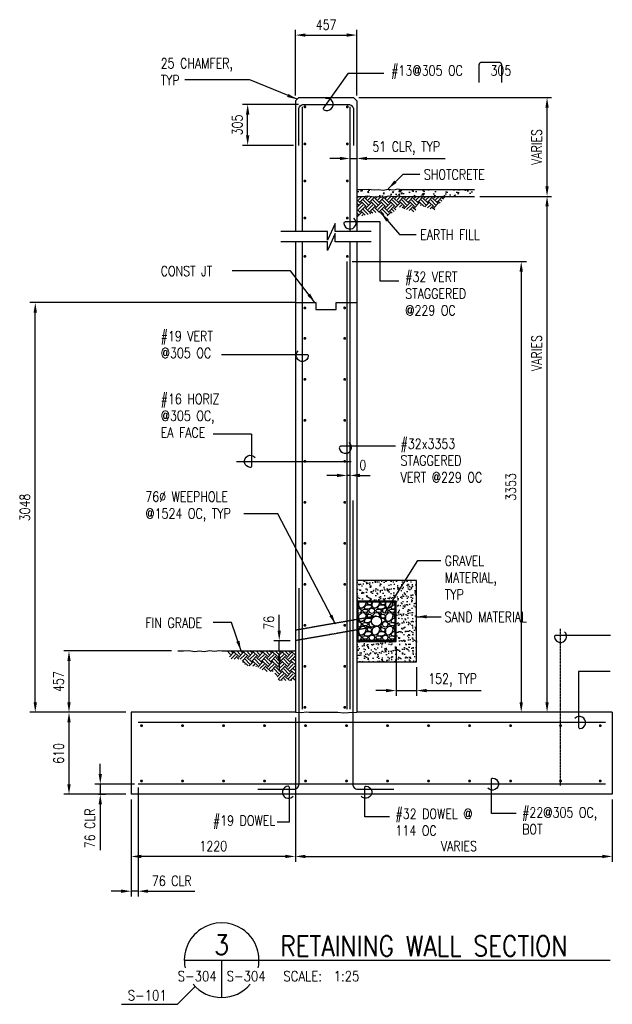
# Model space of a CAD drawing. Header units: millimetres. Extents: x 26918 to 55008, y -35436 to -11550.
# Tile 3 of 4: x 46019 to 50426, y -19310 to -11984. Entities that reach past the tile are written whole.
import ezdxf
from ezdxf.enums import TextEntityAlignment as Align

# ---------------------------------------------------------------- set-up
doc = ezdxf.new("R2010")
doc.units = ezdxf.units.MM
for name, pattern in [('CENTER2', [1.125, 0.75, -0.125, 0.125, -0.125]), ('HIDDEN', [0.375, 0.25, -0.125]), ('HIDDEN2', [0.1875, 0.125, -0.0625])]:
    doc.linetypes.add(name, pattern=pattern)
for name, color, linetype in [('S-ANNO-CNTR', 1, 'CENTER2'), ('S-ANNO-DIMS', 2, 'Continuous'), ('S-ANNO-PATT', 1, 'Continuous'), ('S-ANNO-SYMB5', 5, 'Continuous'), ('S-ANNO-TEXT', 3, 'Continuous'), ('S-ANNO-TEXT14', 14, 'Continuous'), ('S-DETL-GRND', 4, 'Continuous'), ('S-SECT-CONC', 4, 'Continuous'), ('S-SECT-HIDE', 2, 'HIDDEN'), ('S-SECT-MBND', 1, 'Continuous'), ('S-SECT-PATT', 1, 'Continuous'), ('S-SECT-RBAR', 5, 'Continuous')]:
    doc.layers.add(name, color=color, linetype=linetype)
doc.styles.add('BASE16', font='romans.shx', dxfattribs={"width": 0.8})
doc.styles.add('ROMANS', font='ROMANS.shx', dxfattribs={"width": 0.8})
doc.styles.add('Text', font='romans.shx', dxfattribs={"width": 0.8, "height": 3})
doc.dimstyles.get("Standard").update_dxf_attribs({"dimtxt": 0.125, "dimasz": 0.125, "dimexe": 0.18, "dimexo": 0.0625, "dimgap": 0.125, "dimtad": 0, "dimtih": 1, "dimtoh": 1, "dimdec": 4, "dimzin": 0, "dimdsep": 46, "dimtxsty": 'Text', "dimcen": 0.125, "dimclrt": 2, "dimadec": 0, "dimazin": 0, "dimtfac": 1, "dimtdec": 4, "dimtofl": 0, "dimtmove": 0, "dimatfit": 3, "dimfxl": 0.18, "dimtolj": 1, "dimtzin": 0, "dimarcsym": 0})

msp = doc.modelspace()

# ---------------------------------------------------------------- hatches: boundary and pattern name
at = {"layer": 'S-ANNO-PATT'}
h = msp.add_hatch(dxfattribs=at)
h.set_pattern_fill('AR-CONC', color=256, scale=16, style=0)
h.set_pattern_definition([(50, (32833.31, -34267.39), (114.76163, -10.04034), [12, -132]), (355, (32833.31, -34267.39), (-22.2002, 120.35074), [9.6, -105.6]), (100.4514, (32842.87, -34268.23), (92.5615, 110.31033), [10.19843, -112.18274]), (46.1842, (32833.3, -34235.39), (170.7586, -26.48304), [18, -198]), (96.6356, (32847.54, -34237.6), (149.546, 155.8589), [15.2976, -168.2741]), (351.1842, (32833.3, -34235.39), (149.5459, 155.859), [14.4, -158.4]), (21, (32849.31, -34243.39), (95.50513, -64.41902), [12, -132]), (326, (32849.31, -34243.39), (38.93045, 116.024), [9.6, -105.6]), (71.4514, (32857.27, -34248.76), (134.4356, 51.6049), [10.19843, -112.18274]), (37.5, (32833.306, -34267.39), (1.94558, 53.263017), [0, -104.32, 0, -107.2, 0, -106]), (7.5, (32833.306, -34267.39), (42.09113, 63.10587), [0, -61.12, 0, -101.92, 0, -40.4]), (327.5, (32797.626, -34267.39), (85.41159, -3.60878), [0, -40, 0, -124.8, 0, -165.6]), (317.5, (32781.63, -34267.39), (93.30979, 16.0168), [0, -52, 0, -82.88, 0, -117.6])])
h.paths.add_polyline_path([(49401.5, -13247.4), (48858.5, -13247.4), (48831.4, -13243.1), (48800.2, -13248.9), (48759.7, -13244.4), (48721.3, -13251.8), (48689.6, -13247.6), (48653.9, -13250.6), (48611.1, -13244.7), (48567.1, -13247.4), (48526.1, -13247.4), (48526.1, -13298.4), (48568.7, -13298.4), (48609.1, -13295.9), (48652.5, -13301.9), (48688.4, -13298.9), (48722.8, -13303.4), (48761.7, -13295.9), (48802.2, -13300.4), (48832.1, -13294.8), (48854.5, -13298.4), (49401.5, -13298.4)])
h = msp.add_hatch(dxfattribs=at)
h.set_pattern_fill('AR-SAND', color=256, scale=25.399949, style=0)
h.set_pattern_definition([(37.5, (37338.167, -26867.025), (-1.60003, 48.94123), [0, -38.60792, 0, -43.17991, 0, -41.27492]), (7.5, (37338.17, -26867.025), (44.95224, 71.68237), [0, -20.82796, 0, -34.79793, 0, -13.33497]), (327.5, (37306.925, -26867.025), (79.09905, 0.14374), [0, -12.69997, 0, -45.71991, 0, -59.68988]), (317.5, (37306.925, -26867.025), (76.35546, 22.29291), [0, -6.34999, 0, -29.97194, 0, -34.28993])])
h.paths.add_polyline_path([(48970.1, -16157.5), (48526.1, -16157.5), (48526.1, -16309.5), (48818.1, -16309.5), (48818.1, -16609.5), (48526.1, -16609.5), (48526.1, -16761.5), (48970.1, -16761.5)])
at = {"layer": 'S-SECT-PATT'}
h = msp.add_hatch(dxfattribs=at)
h.set_pattern_fill('EARTH', color=256, scale=203, angle=45, style=0)
h.set_pattern_definition([(45, (32833.306, -35659.54), (7e-15, 71.77134), [50.75, -50.75]), (45, (32819.85, -35646.084), (7e-15, 71.77134), [50.75, -50.75]), (45, (32806.39, -35632.627), (7e-15, 71.77134), [50.75, -50.75]), (135, (32806.39, -35623.656), (-71.77134, 1e-14), [50.75, -50.75]), (135, (32819.85, -35610.2), (-71.77134, 1e-14), [50.75, -50.75]), (135, (32833.306, -35596.74), (-71.77134, 1e-14), [50.75, -50.75])])
h.paths.add_polyline_path([(49187.9, -13298.4), (48854.5, -13298.4), (48832.1, -13294.8), (48802.2, -13300.4), (48761.7, -13295.9), (48722.8, -13303.4), (48688.4, -13298.9), (48652.5, -13301.9), (48609.1, -13295.9), (48568.7, -13298.4), (48526.1, -13298.4), (48526.1, -13451.9), (48678.4, -13416.3), (48765.8, -13448.6), (48838.6, -13375.9), (48948.6, -13416.3), (48998.7, -13366.2), (49103.8, -13401.8)])
h = msp.add_hatch(dxfattribs=at)
h.set_pattern_fill('GRAVEL', color=256, scale=99.9998, style=0)
h.set_pattern_definition([(228.0128, (32409.613, -35682.3596), (-799.9982232, -899.9983342), [13.45357, -1331.90614]), (184.9697, (32400.613, -35692.3596), (1199.99770515, 99.9989307), [23.08675, -2285.58793]), (132.5104, (32377.613, -35694.3595), (999.9970718, -1099.9986674), [16.27877, -1611.59998]), (267.2737, (32338.613, -35719.3595), (99.9994018, 1999.9960295), [21.02376, -2081.35164]), (292.8337, (32337.613, -35740.3595), (-499.9999905, 1199.9972412), [20.61546, -2040.9332]), (357.2737, (32345.613, -35759.3594), (-1999.9960295, 99.9994018), [21.02376, -2081.35164]), (37.6942, (32366.613, -35760.3594), (-1299.99813456, -999.9970405), [27.80284, -2752.4794]), (72.2553, (32388.613, -35743.3594), (699.99967627, 2199.9952231), [26.24875, -2598.6269]), (121.4296, (32396.613, -35718.3595), (-799.9992234, 1299.99690365), [21.09496, -2088.40312]), (175.2364, (32385.613, -35700.3595), (1099.9978946, -99.9989533), [24.08315, -1180.07394]), (222.3974, (32361.6132, -35698.3595), (-1199.9983351, -1099.9970082), [31.14474, -3083.33133]), (138.8141, (32437.613, -35720.3595), (-699.9988947, 599.9985313), [10.63008, -1052.3823]), (171.4692, (32429.613, -35713.3595), (1299.9972285, -200.000391), [20.22366, -2002.1471]), (225, (32409.61, -35710.36), (-1e-14, -99.99983), [14.14207, -127.27895]), (203.1986, (32402.613, -35698.36), (499.998973, 199.9997325), [7.6158, -753.96]), (291.8014, (32395.613, -35701.36), (-99.999791, 299.999427), [10.77028, -527.74514]), (30.9638, (32399.613, -35711.36), (299.999202, 199.999848), [17.49287, -565.60117]), (161.5651, (32414.613, -35702.36), (199.999643, -99.99964), [12.64907, -303.5781]), (16.3895, (32337.613, -35701.3595), (999.9982198, 299.998671), [17.71996, -1754.281]), (70.3462, (32354.613, -35696.3595), (-399.9987247, -1099.9980136), [14.86607, -1471.73786]), (293.1986, (32414.613, -35682.36), (-199.9997325, 499.998973), [15.23147, -746.3443]), (343.6105, (32420.613, -35696.3595), (-999.9982198, 299.998671), [17.71996, -1754.281]), (339.444, (32337.613, -35763.359), (-499.9991845, 199.9991996), [17.08797, -837.31073]), (294.7751, (32353.613, -35769.3594), (-499.998219, 1099.9981422), [14.31777, -1417.46147]), (66.8014, (32415.613, -35782.36), (199.9997325, 499.998973), [15.23147, -746.3443]), (17.354, (32421.613, -35768.3594), (-1299.9976019, -399.9986502), [16.76307, -1659.53908]), (69.444, (32366.613, -35782.359), (-199.9991996, -499.9991845), [8.544, -845.8547]), (101.3099, (32409.613, -35782.36), (-99.999563, 399.999275), [5.099, -504.8019]), (165.9638, (32408.613, -35777.36), (299.999455, -99.999606), [20.61546, -391.6942]), (186.009, (32388.613, -35772.3594), (999.9979751, 99.9997317), [19.10496, -1891.3885]), (303.6901, (32399.613, -35720.36), (-99.999933, 199.999556), [14.42217, -346.1322]), (353.1572, (32407.613, -35732.3595), (1699.99653655, -200.0003998), [25.17935, -2492.7513]), (60.9454, (32432.613, -35735.359), (-399.9992027, -699.9986385), [10.29558, -1019.26536]), (90, (32437.61, -35726.36), (-99.9998, 99.9998), [6, -93.9998]), (120.2564, (32386.613, -35769.3594), (399.9986887, -699.9988456), [13.89237, -1375.34925]), (48.0128, (32379.613, -35757.3594), (799.9982232, 899.9983342), [26.90715, -1318.45256]), (0, (32397.61, -35737.36), (99.9998, 99.9998), [25.99995, -73.99985]), (325.3048, (32423.613, -35737.3595), (-999.9974259, 699.999461), [15.81137, -1565.32427]), (254.0546, (32436.613, -35746.36), (-99.999789, -399.999213), [14.56017, -713.44937]), (207.646, (32432.613, -35760.3594), (-1899.9957807, -999.9987713), [23.70645, -2346.9427]), (175.4261, (32411.613, -35771.3594), (-1299.9974558, 99.9992801), [25.07985, -2482.90243])])
h.paths.add_polyline_path([(48810.1, -16317.5), (48534.1, -16317.5), (48534.1, -16449.1), (48657.5, -16424.4, -0.535184), (48710.1, -16459.5, -1), (48634.1, -16459.5, -0.302776), (48657.5, -16424.4), (48534.1, -16449.1), (48534.1, -16601.5), (48810.1, -16601.5)])
h = msp.add_hatch(dxfattribs=at)
h.set_pattern_fill('EARTH', color=256, scale=203, angle=45, style=0)
h.set_pattern_definition([(45, (27791.84, -32761.014), (7e-15, 71.77134), [50.75, -50.75]), (45, (27778.38, -32747.556), (7e-15, 71.77134), [50.75, -50.75]), (45, (27764.924, -32734.1), (7e-15, 71.77134), [50.75, -50.75]), (135, (27764.924, -32725.13), (-71.77134, 1e-14), [50.75, -50.75]), (135, (27778.38, -32711.67), (-71.77134, 1e-14), [50.75, -50.75]), (135, (27791.84, -32698.214), (-71.77134, 1e-14), [50.75, -50.75])])
h.paths.add_polyline_path([(48069.1, -16680.4), (47547.6, -16680.4), (47592, -16741.8), (47653.9, -16741.8), (47703.9, -16791.8), (47769.8, -16791.8), (47844.2, -16834.8), (47908.8, -16834.8), (47947.2, -16901.3), (48069.1, -16901.3)])

# ---------------------------------------------------------------- linework, layer by layer
at = {"layer": 'S-ANNO-CNTR', "linetype": 'CENTER2', "ltscale": 5}
msp.add_line((47630.6, -15270.2), (48485.6, -15270.2), dxfattribs=at)
at = {"layer": 'S-ANNO-CNTR', "linetype": 'CENTER2', "ltscale": 10}
msp.add_line((50041.1, -17681.6), (50041.1, -16516), dxfattribs=at)
at = {"layer": 'S-ANNO-DIMS'}
for p, q in [((48069.1, -12549.2), (48069.1, -12059.2)), ((48526.1, -12549.2), (48526.1, -12059.2)), ((48144.1, -12098.7), (48451.1, -12098.7)), ((48462.5, -12380.9), (48725.8, -12380.9)), ((48540.6, -12563.7), (49973.3, -12563.7)), ((48092.6, -12614.7), (47674.7, -12614.7)), ((49940.9, -13223.4), (49940.9, -12638.7)), ((47714.2, -12844.7), (47714.2, -12689.7)), ((48054.6, -12919.7), (47674.7, -12919.7)), ((48400.1, -13016.7), (48325.1, -13016.7)), ((48475.1, -13016.7), (48526.1, -13016.7)), ((48601.1, -13016.7), (49182, -13016.7)), ((49441, -13298.4), (49973.3, -13298.4)), ((49940.9, -17062.4), (49940.9, -13373.4)), ((48492.5, -13784.4), (49788.1, -13784.4)), ((49748.6, -13859.4), (49748.6, -17062.4)), ((48065.7, -14089.4), (46095.1, -14089.4)), ((46134.6, -17062.4), (46134.6, -14164.4)), ((47742.6, -15068.7), (47458.2, -15068.7)), ((48378, -15374.8), (48303, -15374.8)), ((48475.1, -15374.8), (48453, -15374.8)), ((48550.1, -15374.8), (48625.1, -15374.8)), ((47948.8, -16529.4), (47948.8, -16413.2)), ((48029.6, -16604.4), (47909.3, -16604.4)), ((47948.8, -16680.4), (47948.8, -16604.4)), ((47146.6, -16680.4), (46346, -16680.4)), ((48818.1, -16649), (48818.1, -17015.1)), ((46385.5, -17062.4), (46385.5, -16755.4)), ((47948.8, -16755.4), (47948.8, -16830.4)), ((48970.1, -16801), (48970.1, -17015.1)), ((50410.2, -16833.8), (50175.4, -16833.8)), ((48743.1, -16975.6), (48668.1, -16975.6)), ((48818.1, -16975.6), (48970.1, -16975.6)), ((49045.1, -16975.6), (49450.7, -16975.6)), ((46346, -17137.4), (46095.1, -17137.4)), ((46808.6, -17137.4), (46346, -17137.4)), ((46385.5, -17672.4), (46385.5, -17212.4)), ((48069.1, -17176.9), (48069.1, -18249.2)), ((46618, -17596.2), (46618, -17521.2)), ((46872.6, -17671.2), (46578.5, -17671.2)), ((46618, -17671.2), (46618, -17747.4)), ((46899.1, -17697.7), (46899.1, -18507.6)), ((46808.6, -17747.4), (46346, -17747.4)), ((46604.2, -17747.4), (46657.5, -17747.4)), ((46848.1, -17786.9), (46848.1, -18507.6)), ((50426.1, -17786.9), (50426.1, -18249.2)), ((46618, -17822.4), (46618, -18162.3)), ((48769.3, -17915.5), (48585, -17915.5)), ((49711.1, -17890.7), (49526.9, -17890.7)), ((47932.6, -17951.2), (48024.7, -17951.2)), ((47994.1, -18209.7), (46923.1, -18209.7)), ((48144.1, -18209.7), (50351.1, -18209.7)), ((46773.1, -18468.1), (46698.1, -18468.1)), ((46899.1, -18468.1), (46848.1, -18468.1)), ((46974.1, -18468.1), (47321.7, -18468.1))]:
    msp.add_line(p, q, dxfattribs=at)
for points in [[(48462.5, -12380.9), (48278.2, -12639.3, 0.43801), (48281.2, -12653.6, 1.498805), (48293.3, -12570.7)], [(48839.6, -13930.4), (48699.9, -13930.4), (48699.9, -13489.1), (48439.8, -13489.1, 0.43801), (48429.9, -13499.8, 1.498805), (48504.4, -13461.6)], [(47520.1, -14474.5), (48155.4, -14474.5, -0.43801), (48165.3, -14485.2, -1.498805), (48090.9, -14446.9)], [(47742.6, -15068.7), (47742.6, -15305.5, -0.43801), (47731.9, -15315.4, -1.498805), (47770.1, -15241)], [(48812.5, -15158.3), (48405.4, -15158.3, 0.43801), (48395.5, -15169, 1.498805), (48469.9, -15130.7)], [(50412, -16564.9), (50005.8, -16564.9, 0.43801), (49995.9, -16575.7, 1.498805), (50070.4, -16537.4)], [(50175.4, -16833.8), (50175.4, -17248.9, 0.43801), (50186.1, -17258.8, 1.498805), (50147.9, -17184.3)], [(49526.9, -17890.7), (49526.9, -17635.9, -0.43801), (49537.6, -17626, -1.498805), (49499.3, -17700.5)], [(48024.7, -17951.2), (48024.7, -17696.5, 0.43801), (48014, -17686.6, 1.498805), (48052.3, -17761)], [(48585, -17915.5), (48585, -17696.5, -0.43801), (48595.8, -17686.6, -1.498805), (48557.5, -17761)]]:
    msp.add_lwpolyline(points, format="xyb", dxfattribs=at)
msp.add_lwpolyline([(46776.6, -19309.7), (47192.5, -19309.7), (47324.4, -19177.8)], dxfattribs=at)
for points in [[(48144.1, -12086.2), (48144.1, -12111.2), (48069.1, -12098.7)], [(48451.1, -12086.2), (48451.1, -12111.2), (48526.1, -12098.7)], [(49928.4, -12638.7), (49953.4, -12638.7), (49940.9, -12563.7)], [(47701.7, -12689.7), (47726.7, -12689.7), (47714.2, -12614.7)], [(47701.7, -12844.7), (47726.7, -12844.7), (47714.2, -12919.7)], [(48400.1, -13004.2), (48400.1, -13029.2), (48475.1, -13016.7)], [(48601.1, -13004.2), (48601.1, -13029.2), (48526.1, -13016.7)], [(49928.4, -13223.4), (49953.4, -13223.4), (49940.9, -13298.4)], [(49928.4, -13373.4), (49953.4, -13373.4), (49940.9, -13298.4)], [(49736.1, -13859.4), (49761.1, -13859.4), (49748.6, -13784.4)], [(46122.1, -14164.4), (46147.1, -14164.4), (46134.6, -14089.4)], [(48378, -15362.3), (48378, -15387.3), (48453, -15374.8)], [(48550.1, -15362.3), (48550.1, -15387.3), (48475.1, -15374.8)], [(47936.3, -16529.4), (47961.3, -16529.4), (47948.8, -16604.4)], [(46373, -16755.4), (46398, -16755.4), (46385.5, -16680.4)], [(47936.3, -16755.4), (47961.3, -16755.4), (47948.8, -16680.4)], [(48743.1, -16963.1), (48743.1, -16988.1), (48818.1, -16975.6)], [(49045.1, -16963.1), (49045.1, -16988.1), (48970.1, -16975.6)], [(46122.1, -17062.4), (46147.1, -17062.4), (46134.6, -17137.4)], [(46373, -17062.4), (46398, -17062.4), (46385.5, -17137.4)], [(49736.1, -17062.4), (49761.1, -17062.4), (49748.6, -17137.4)], [(49928.4, -17062.4), (49953.4, -17062.4), (49940.9, -17137.4)], [(46373, -17212.4), (46398, -17212.4), (46385.5, -17137.4)], [(46605.5, -17596.2), (46630.5, -17596.2), (46618, -17671.2)], [(46373, -17672.4), (46398, -17672.4), (46385.5, -17747.4)], [(46605.5, -17822.4), (46630.5, -17822.4), (46618, -17747.4)], [(46923.1, -18197.2), (46923.1, -18222.2), (46848.1, -18209.7)], [(47994.1, -18197.2), (47994.1, -18222.2), (48069.1, -18209.7)], [(48144.1, -18197.2), (48144.1, -18222.2), (48069.1, -18209.7)], [(50351.1, -18197.2), (50351.1, -18222.2), (50426.1, -18209.7)], [(46773.1, -18455.6), (46773.1, -18480.6), (46848.1, -18468.1)], [(46974.1, -18455.6), (46974.1, -18480.6), (46899.1, -18468.1)]]:
    msp.add_solid(points, dxfattribs=at)
at = {"layer": 'S-ANNO-SYMB5'}
for p, q in [((47243, -18981.4), (47955.8, -18981.4)), ((47520.8, -18981.4), (47520.8, -19259.2)), ((47955.8, -18981.4), (50411, -18981.4))]:
    msp.add_line(p, q, dxfattribs=at)
for start, end in [(348.16523, 191.83477), (220.09558, 319.90442)]:
    msp.add_arc((47520.8, -18981.4), 277.7, start, end, dxfattribs=at)
at = {"layer": 'S-ANNO-TEXT'}
msp.add_lwpolyline([(49436.2, -12452.4), (49436.2, -12318.9, -0.414214), (49455.2, -12299.9), (49582.7, -12299.9, -0.414214), (49601.7, -12318.9), (49601.7, -12452.4)], format="xyb", dxfattribs=at)
at = {"layer": 'S-DETL-GRND'}
for points in [[(48526.1, -13247.4), (48567.1, -13247.4), (48611.1, -13244.7), (48653.9, -13250.6), (48689.6, -13247.6), (48721.3, -13251.8), (48759.7, -13244.4), (48800.2, -13248.9), (48831.4, -13243.1), (48858.5, -13247.4), (49401.5, -13247.4)], [(48526.1, -13298.4), (48568.7, -13298.4), (48609.1, -13295.9), (48652.5, -13301.9), (48688.4, -13298.9), (48722.8, -13303.4), (48761.7, -13295.9), (48802.2, -13300.4), (48832.1, -13294.8), (48854.5, -13298.4), (49401.5, -13298.4)], [(47193.8, -16680.4), (47236.3, -16680.4), (47276.7, -16678), (47320.1, -16683.9), (47356, -16680.9), (47390.5, -16685.4), (47429.4, -16678), (47469.8, -16682.4), (47499.7, -16676.8), (47522.1, -16680.4), (48069.1, -16680.4)]]:
    msp.add_lwpolyline(points, dxfattribs=at)
at = {"layer": 'S-SECT-CONC'}
for p, q in [((48069.1, -12588.7), (48094.1, -12563.7)), ((48069.1, -12588.7), (48069.1, -13561.2)), ((48094.1, -12563.7), (48501.1, -12563.7)), ((48501.1, -12563.7), (48526.1, -12588.7)), ((48526.1, -12588.7), (48526.1, -13561.2)), ((48069.1, -13636.9), (48069.1, -17137.4)), ((48526.1, -13636.9), (48526.1, -17137.4)), ((46848.1, -17137.4), (46848.1, -17747.4)), ((48069.1, -17137.4), (46848.1, -17137.4)), ((50426.1, -17137.4), (48526.1, -17137.4)), ((50426.1, -17137.4), (50426.1, -17747.4)), ((50426.1, -17747.4), (46848.1, -17747.4))]:
    msp.add_line(p, q, dxfattribs=at)
for points in [[(48633.6, -13561.2), (48363.8, -13561.2), (48363.8, -13500.4), (48307.4, -13625.6), (48307.4, -13561.2), (47961.7, -13561.2)], [(48633.6, -13636.9), (48363.8, -13636.9), (48363.8, -13576.1), (48307.4, -13701.4), (48307.4, -13636.9), (47961.7, -13636.9)]]:
    msp.add_lwpolyline(points, dxfattribs=at)
msp.add_circle((48672.1, -16459.5), 38, dxfattribs=at)
at = {"layer": 'S-SECT-HIDE', "linetype": 'HIDDEN2', "ltscale": 10}
for p, q in [((48672.1, -16421.5), (48069.1, -16526.9)), ((48672.1, -16499), (48069.1, -16604.4))]:
    msp.add_line(p, q, dxfattribs=at)
at = {"layer": 'S-SECT-MBND'}
for points in [[(48069.1, -14089.4), (48221.6, -14089.4), (48221.6, -14139.4), (48373.6, -14139.4), (48373.6, -14089.4), (48526.1, -14089.4)], [(48526.1, -16761.5), (48970.1, -16761.5), (48970.1, -16157.5), (48526.1, -16157.5)], [(48069.1, -17137.4), (48078.3, -17136.5), (48118.3, -17139.4), (48148.3, -17133.8), (48170.6, -17137.4), (48301.4, -17137.4), (48344, -17137.4), (48384.4, -17135), (48427.8, -17140.9), (48463.7, -17137.9), (48526.1, -17137.4)]]:
    msp.add_lwpolyline(points, dxfattribs=at)
for points in [[(48526.1, -16309.5), (48526.1, -16609.5), (48818.1, -16609.5), (48818.1, -16309.5)], [(48534.1, -16317.5), (48534.1, -16601.5), (48810.1, -16601.5), (48810.1, -16317.5)]]:
    msp.add_lwpolyline(points, close=True, dxfattribs=at)
at = {"layer": 'S-SECT-RBAR'}
for p, q in [((48120.1, -12633.3), (48120.1, -13561.2)), ((48475.1, -12633.3), (48475.1, -13561.2)), ((48120.1, -13636.9), (48120.1, -17112.7)), ((48475.1, -13636.9), (48475.1, -17112.7)), ((48453, -13784.4), (48453, -17112.7)), ((48495.6, -15562.4), (48495.6, -17671.2)), ((48095.8, -16213.8), (48095.8, -17671.2)), ((50375.1, -17213.6), (46899.1, -17213.6)), ((50375.1, -17671.2), (46899.1, -17671.2))]:
    msp.add_line(p, q, dxfattribs=at)
for points in [[(48094.1, -12919.7), (48094.1, -12652.7, -0.414214), (48132.1, -12614.7), (48463.1, -12614.7, -0.414214), (48501.1, -12652.7), (48501.1, -12919.7)], [(47790.8, -17709.2), (48057.8, -17709.2, 0.414214), (48095.8, -17671.2)], [(48495.6, -17671.2, 0.414214), (48533.6, -17709.2), (48800.6, -17709.2)]]:
    msp.add_lwpolyline(points, format="xyb", dxfattribs=at)
at = {"layer": 'S-SECT-RBAR', "const_width": 10.6}
for points in [[(48134.6, -12632.7, -1), (48145.1, -12632.7, -1)], [(48460.7, -12632.7, 1), (48450.1, -12632.7, 1)], [(48134.6, -12908.4, 1), (48145.1, -12908.4, 1)], [(48460.7, -12908.4, -1), (48450.1, -12908.4, -1)], [(48134.6, -13184.1, 1), (48145.1, -13184.1, 1)], [(48460.7, -13184.1, -1), (48450.1, -13184.1, -1)], [(48134.6, -13459.8, 1), (48145.1, -13459.8, 1)], [(48460.7, -13459.8, -1), (48450.1, -13459.8, -1)], [(48134.6, -13745.2, -1), (48145.1, -13745.2, -1)], [(48460.7, -13745.2, 1), (48450.1, -13745.2, 1)], [(48134.6, -14128.5, 1), (48145.1, -14128.5, 1)], [(48441.2, -14128.5, -1), (48430.6, -14128.5, -1)], [(48134.6, -14355.2, -1), (48145.1, -14355.2, -1)], [(48441.2, -14355.2, 1), (48430.6, -14355.2, 1)], [(48134.6, -14660.2, -1), (48145.1, -14660.2, -1)], [(48134.6, -14660.2, -1), (48145.1, -14660.2, -1)], [(48441.2, -14660.2, 1), (48430.6, -14660.2, 1)], [(48134.6, -14965.2, -1), (48145.1, -14965.2, -1)], [(48441.2, -14965.2, 1), (48430.6, -14965.2, 1)], [(48134.6, -15270.2, -1), (48145.1, -15270.2, -1)], [(48441.2, -15270.2, 1), (48430.6, -15270.2, 1)], [(48134.6, -15575.2, 1), (48145.1, -15575.2, 1)], [(48441.2, -15575.2, -1), (48430.6, -15575.2, -1)], [(48134.6, -15880.2, -1), (48145.1, -15880.2, -1)], [(48441.2, -15880.2, 1), (48430.6, -15880.2, 1)], [(48134.6, -16185.2, -1), (48145.1, -16185.2, -1)], [(48441.2, -16185.2, 1), (48430.6, -16185.2, 1)], [(48134.6, -16490.2, -1), (48145.1, -16490.2, -1)], [(48441.2, -16490.2, 1), (48430.6, -16490.2, 1)], [(48134.6, -16795.2, -1), (48145.1, -16795.2, -1)], [(48441.2, -16795.2, 1), (48430.6, -16795.2, 1)], [(48134.6, -17100.2, -1), (48145.1, -17100.2, -1)], [(48441.2, -17100.2, 1), (48430.6, -17100.2, 1)], [(46919.4, -17236.6, -1), (46930, -17236.6, -1)], [(47224.4, -17236.6, -1), (47235, -17236.6, -1)], [(47529.4, -17236.6, -1), (47540, -17236.6, -1)], [(47834.4, -17236.6, -1), (47845, -17236.6, -1)], [(48139.4, -17236.6, -1), (48150, -17236.6, -1)], [(48444.4, -17236.6, -1), (48455, -17236.6, -1)], [(48749.4, -17236.6, -1), (48760, -17236.6, -1)], [(49054.4, -17236.6, -1), (49065, -17236.6, -1)], [(49359.4, -17236.6, -1), (49370, -17236.6, -1)], [(49664.4, -17236.6, -1), (49675, -17236.6, -1)], [(50035.8, -17236.6, -1), (50046.4, -17236.6, -1)], [(50331.2, -17236.6, -1), (50341.8, -17236.6, -1)], [(46919.4, -17648.2, 1), (46930, -17648.2, 1)], [(47224.4, -17648.2, 1), (47235, -17648.2, 1)], [(47529.4, -17648.2, 1), (47540, -17648.2, 1)], [(47834.4, -17648.2, 1), (47845, -17648.2, 1)], [(48139.4, -17648.2, 1), (48150, -17648.2, 1)], [(48444.4, -17648.2, 1), (48455, -17648.2, 1)], [(48749.4, -17648.2, 1), (48760, -17648.2, 1)], [(49054.4, -17648.2, 1), (49065, -17648.2, 1)], [(49359.4, -17648.2, 1), (49370, -17648.2, 1)], [(49664.4, -17648.2, 1), (49675, -17648.2, 1)], [(50035.8, -17648.2, 1), (50046.4, -17648.2, 1)], [(50331.2, -17648.2, 1), (50341.8, -17648.2, 1)]]:
    msp.add_lwpolyline(points, format="xyb", close=True, dxfattribs=at)

# ---------------------------------------------------------------- texts
at = {"layer": 'S-ANNO-DIMS', "color": 3, "char_height": 75, "attachment_point": 5, "style": 'ROMANS'}
for s, insert in [('\\A1;457', (48297.6, -12021.7)), ('\\A1;51 CLR, TYP', (48893.3, -12939.7)), ('\\A1;0', (48570.5, -15297.8)), ('\\A1;152, TYP', (49238.4, -16898.6)), ('\\A1;1220', (47458.6, -18132.7)), ('\\A1;VARIES', (49285.6, -18132.7)), ('\\A1;76 CLR', (47149.8, -18391.1))]:
    msp.add_mtext(s, dxfattribs=dict(at, insert=insert))
at = {"layer": 'S-ANNO-DIMS', "color": 3, "char_height": 75, "attachment_point": 5, "rotation": 90, "style": 'ROMANS'}
for s, insert in [('\\A1;305', (47637.2, -12767.2)), ('\\A1;VARIES', (49863.9, -12931)), ('\\A1;VARIES', (49863.9, -14464.7)), ('\\A1;3353', (49671.6, -15460.9)), ('\\A1;3048', (46057.6, -15613.4)), ('\\A1;76', (47871.8, -16471.1)), ('\\A1;457', (46308.5, -16908.9)), ('\\A1;610', (46308.5, -17443.2)), ('\\A1;76 CLR', (46541, -18000.8))]:
    msp.add_mtext(s, dxfattribs=dict(at, insert=insert))
at = {"layer": 'S-ANNO-TEXT', "style": 'ROMANS', "width": 0.85}
for s, p in [('S-304', (47483.6, -19137.7)), ('S-101', (47112.5, -19280.2))]:
    msp.add_text(s, height=75, dxfattribs=at).set_placement(p, align=Align.RIGHT)
for s, p in [('S-304', (47557.9, -19137.7)), ('SCALE:  1:25', (47979.9, -19137.7))]:
    msp.add_text(s, height=75, dxfattribs=at).set_placement(p)
at = {"layer": 'S-ANNO-TEXT', "char_height": 75, "style": 'BASE16'}
for s, insert, width, attachment_point in [('25 CHAMFER, TYP', (47067.3, -12271.4), 631.488, 1), ('#13@305 OC     305', (48782.2, -12325.1), 1082.617, 1), ('SHOTCRETE', (49024.9, -13098.8), 741.153, 1), ('EARTH FILL', (48998, -13545.9), 741.153, 1), ('CONST JT', (47067.3, -13816.8), 551.724, 1), ('#32 VERT STAGGERED @229 OC', (48886, -13859.6), 547.705, 1), ('#19 VERT @305 OC', (47067.3, -14301.5), 551.724, 1), ('#16 HORIZ @305 OC, EA FACE', (47067.3, -14768.5), 551.724, 1), ('#32x3353 STAGGERED VERT @229 OC', (48851.6, -15101.6), 687.92, 1), ('\\pt750;76∅ WEEPHOLE\\P@1524 OC, TYP', (46953.3, -15495.5), 863.837, 1), ('GRAVEL MATERIAL, TYP', (49179.9, -15972.7), 422.794, 1), ('SAND MATERIAL', (49178.6, -16390.4), 629.475, 1), ('FIN GRADE', (46953.3, -16434.3), 863.837, 1), ('#32 DOWEL @ 114 OC', (48813.9, -17855), 634.477, 1), ('#22@305 OC, BOT', (49755.7, -17844.8), 634.477, 1), ('#19 DOWEL', (47919, -17905.4), 634.477, 3)]:
    msp.add_mtext(s, dxfattribs=dict(at, insert=insert, width=width, attachment_point=attachment_point))
at = {"layer": 'S-ANNO-TEXT14', "style": 'ROMANS', "width": 0.85}
msp.add_text('3', height=150, dxfattribs=at).set_placement((47520.8, -18941.7), align=Align.CENTER)
msp.add_text('RETAINING WALL SECTION', height=150, dxfattribs=at).set_placement((47955.8, -18951.5))

# ---------------------------------------------------------------- leaders
at = {"layer": 'S-ANNO-DIMS'}
for points, override in [([(48081.6, -12576.2), (47730, -12431.7), (47247.4, -12431.7)], {"dimscale": 25, "dimasz": 3, "dimgap": 1.58, "dimtad": 0, "dimtix": 1}), ([(48759.7, -13241.9), (48871.2, -13132.5), (48994, -13132.5)], {"dimscale": 25, "dimasz": 3, "dimgap": 1.58, "dimtad": 0, "dimtix": 1}), ([(48705.4, -13422.1), (48844.3, -13582), (48967.1, -13582)], {"dimscale": 25, "dimasz": 3, "dimgap": 1.58, "dimtad": 0, "dimtix": 1}), ([(48214.7, -14089.4), (48032.9, -13852.3), (47599.5, -13852.3)], {"dimscale": 25, "dimasz": 3, "dimgap": 1.58, "dimtad": 0, "dimtix": 1}), ([(48368, -16482.3), (47937.5, -15660.3), (47686, -15660.3)], {"dimscale": 25, "dimasz": 3, "dimgap": 1.58, "dimtad": 0, "dimtix": 1}), ([(48736, -16395.3), (48979.9, -16008.2), (49151.2, -16008.2)], {"dimscale": 25, "dimgap": 1.58, "dimtad": 0, "dimtix": 1}), ([(47665.1, -16680.4), (47595.2, -16468.9), (47457.7, -16468.9)], {"dimscale": 25, "dimasz": 3, "dimtad": 0, "dimtix": 1}), ([(48970.1, -16426.2), (49152.7, -16426.2)], {"dimscale": 25, "dimasz": 3, "dimgap": 1.58, "dimtad": 0, "dimtix": 1})]:
    msp.add_leader(points, dimstyle='Standard', override=override, dxfattribs=at)

doc.saveas('drawing.dxf')
